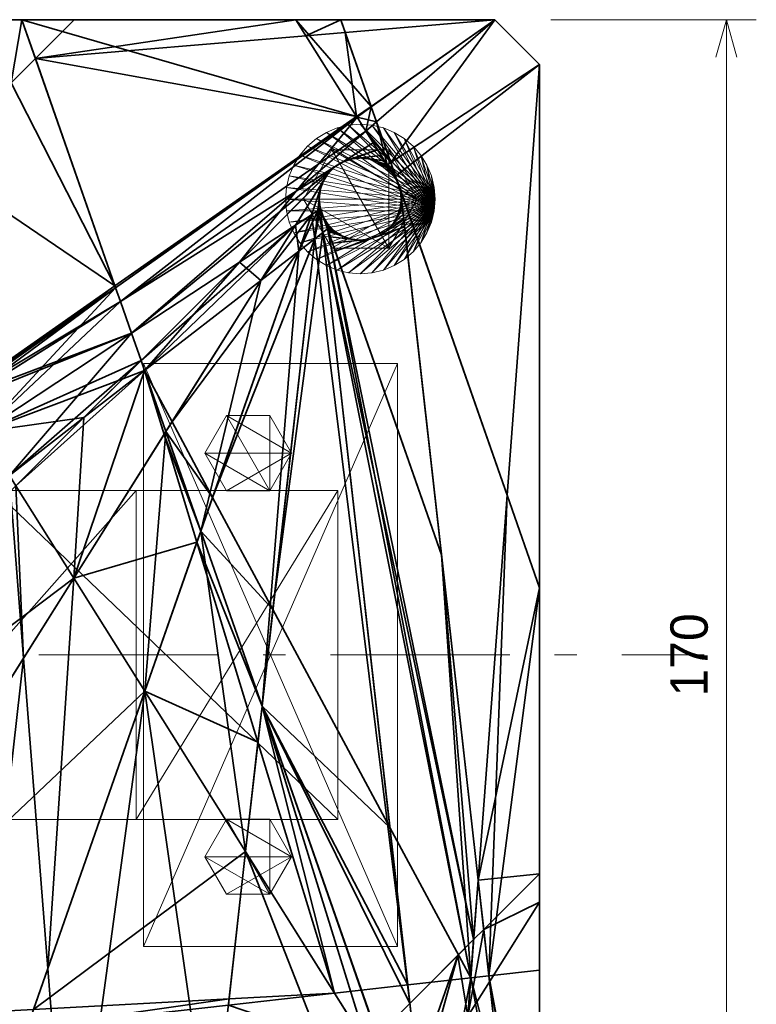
# Model space of a CAD drawing. Header units: millimetres. Extents: x -142 to 149, y -149 to 106.
# Tile 28 of 28: x 50 to 149, y -47 to 85. Entities that reach past the tile are written whole.
import ezdxf
from ezdxf.enums import TextEntityAlignment as Align

# ---------------------------------------------------------------- set-up
doc = ezdxf.new("R2010")
doc.units = ezdxf.units.MM
doc.linetypes.add('Center', pattern=[39, 24, -6, 3, -6])
for name, color, linetype, lineweight, true_color in [('M-BASE', 7, 'Continuous', 35, 0xbdc8d0), ('M-CENTER', 7, 'Center', 13, 0x9a8164), ('M-DETAIL', 7, 'Continuous', 13, 0x6c8298), ('M-DIMENSION', 7, 'Continuous', 15, 0x6fc2b4), ('M-HARDWARE', 7, 'Continuous', 18, 0xd1b579), ('M-STRUCTURE', 7, 'Continuous', 20, 0x509bab)]:
    doc.layers.add(name, color=color, linetype=linetype, lineweight=lineweight, true_color=true_color)
doc.dimstyles.get("Standard").update_dxf_attribs({"dimtxt": 5, "dimasz": 5, "dimexe": 0.18, "dimexo": 0.0625, "dimgap": 1, "dimtad": 0, "dimtih": 1, "dimtoh": 1, "dimzin": 0, "dimdsep": 46, "dimcen": 0.09, "dimadec": 0, "dimazin": 0, "dimtfac": 1, "dimtdec": 4, "dimtofl": 0, "dimtmove": 0, "dimatfit": 3, "dimfxl": 1, "dimtolj": 1, "dimtzin": 0, "dimarcsym": 0})

# ---------------------------------------------------------------- blocks, each defined once
blk = doc.blocks.new('*D2')
at = {"layer": 'M-DIMENSION'}
for p, q in [((121.5, 85), (149, 85)), ((145, 85), (143.6, 80)), ((145, -85), (145, 85)), ((145, 85), (146.4, 80)), ((145, -85), (143.6, -80)), ((145, -85), (146.4, -80)), ((121.5, -85), (149, -85))]:
    blk.add_line(p, q, dxfattribs=at)
blk.add_text('170', height=5, rotation=90, dxfattribs=at).set_placement((142.5, 0), align=Align.CENTER)

msp = doc.modelspace()

# ---------------------------------------------------------------- linework, layer by layer
at = {"layer": 'M-BASE'}
for points in [[(10.717, 85), (10.717, 85, 6.564), (50.703, 85, 8.669)], [(50.703, 85, 8.669), (50.703, 85), (10.717, 85)], [(50.703, 85, 12), (50.703, 85, 8.669), (10.717, 85, 6.564)], [(10.717, 85, 6.564), (10.717, 85, 12), (50.703, 85, 12)], [(10.717, 85), (50.703, 85), (49.291, 76.562)], [(10.717, 85, 12), (42.294, 34.745, 12), (63.169, 49.375, 12)], [(63.169, 49.375, 12), (50.703, 85, 12), (10.717, 85, 12)], [(50.703, 85), (52.524, 79.795), (49.291, 76.562)], [(57.729, 85, 1.332), (50.703, 85), (50.703, 85, 8.669)], [(50.703, 85, 8.669), (57.729, 85, 9.038), (57.729, 85, 1.332)], [(57.729, 85), (50.703, 85), (57.729, 85, 1.332)], [(57.729, 85, 9.038), (50.703, 85, 8.669), (50.703, 85, 12)], [(50.703, 85, 12), (57.729, 85, 12), (57.729, 85, 9.038)], [(50.703, 85), (57.729, 85), (52.524, 79.795)], [(50.703, 85, 12), (63.169, 49.375, 12), (95.515, 72.045, 12)], [(95.515, 72.045, 12), (87.375, 85, 12), (50.703, 85, 12)], [(87.375, 85), (88.72, 82.86), (52.524, 79.795)], [(52.524, 79.795), (57.729, 85), (87.375, 85)], [(57.729, 85, 1.332), (57.729, 85, 9.038), (87.375, 85, 10.599)], [(87.375, 85, 10.599), (87.375, 85, 6.952), (57.729, 85, 1.332)], [(87.375, 85, 0.63), (57.729, 85, 1.332), (87.375, 85, 6.952)], [(57.729, 85, 1.332), (87.375, 85, 0.63), (87.375, 85)], [(87.375, 85), (57.729, 85), (57.729, 85, 1.332)], [(57.729, 85, 9.038), (57.729, 85, 12), (87.375, 85, 12)], [(87.375, 85, 12), (87.375, 85, 10.599), (57.729, 85, 9.038)], [(87.375, 85, 6.952), (87.375, 85, 10.599), (93.392, 85, 10.915)], [(93.392, 85, 10.915), (93.392, 85, 8.093), (87.375, 85, 6.952)], [(93.392, 85, 8.093), (93.392, 85, 0.488), (87.375, 85, 0.63)], [(87.375, 85, 0.63), (87.375, 85, 6.952), (93.392, 85, 8.093)], [(87.375, 85), (87.375, 85, 0.63), (93.392, 85, 0.488)], [(93.392, 85, 0.488), (93.392, 85), (87.375, 85)], [(87.375, 85, 10.599), (87.375, 85, 12), (93.392, 85, 12)], [(93.392, 85, 12), (93.392, 85, 10.915), (87.375, 85, 10.599)], [(88.72, 82.86), (87.375, 85), (93.392, 85)], [(87.375, 85, 12), (95.515, 72.045, 12), (97.451, 73.401, 12)], [(97.451, 73.401, 12), (93.392, 85, 12), (87.375, 85, 12)], [(93.392, 85), (93.985, 83.305), (88.72, 82.86)], [(93.392, 85, 10.915), (114, 85, 12), (93.392, 85, 8.093)], [(114, 85), (93.392, 85, 0.488), (93.392, 85, 8.093)], [(93.392, 85, 8.093), (114, 85, 12), (114, 85)], [(93.392, 85, 0.488), (114, 85), (93.392, 85)], [(93.392, 85, 12), (114, 85, 12), (93.392, 85, 10.915)], [(93.985, 83.305), (93.392, 85), (114, 85)], [(97.451, 73.401, 12), (114, 85, 12), (93.392, 85, 12)], [(93.985, 83.305), (114, 85), (97.451, 73.401)], [(97.479, 73.321), (97.451, 73.401), (114, 85)], [(97.479, 73.321, 12), (114, 85, 12), (97.451, 73.401, 12)], [(98.172, 71.341), (97.479, 73.321), (114, 85)], [(98.172, 71.341, 12), (114, 85, 12), (97.479, 73.321, 12)], [(100.081, 65.886), (98.172, 71.341), (114, 85)], [(114, 85, 12), (98.172, 71.341, 12), (100.081, 65.886, 12)], [(114, 85), (120, 79), (100.081, 65.886)], [(100.081, 65.886, 12), (120, 79, 12), (114, 85, 12)], [(120, 79, 12), (120, 79), (114, 85)], [(114, 85), (114, 85, 12), (120, 79, 12)], [(95.515, 72.045), (88.72, 82.86), (93.985, 83.305)], [(93.985, 83.305), (97.451, 73.401), (95.515, 72.045)], [(52.524, 79.795), (88.72, 82.86), (95.515, 72.045)], [(49.291, 76.562), (52.524, 79.795), (63.169, 49.375)], [(95.515, 72.045), (63.169, 49.375), (52.524, 79.795)], [(100.719, 64.061), (100.081, 65.886), (120, 79)], [(100.719, 64.061, 12), (120, 79, 12), (100.081, 65.886, 12)], [(100.719, 64.061), (120, 79), (115.656, 21.375)], [(115.656, 21.375, 12), (120, 79, 12), (100.719, 64.061, 12)], [(115.656, 21.375), (120, 79), (120, 8.96)], [(120, 8.96, 12), (120, 79, 12), (115.656, 21.375, 12)], [(120, 31.163), (120, 79), (120, 31.163, 3.633)], [(120, 31.163, 10.895), (120, 31.163, 3.633), (120, 79)], [(120, 79), (120, 79, 12), (120, 31.163, 10.895)], [(120, 79, 12), (120, 31.163, 12), (120, 31.163, 10.895)], [(63.169, 49.375), (42.294, 34.745), (49.291, 76.562)], [(95.564, 71.967), (95.515, 72.045), (97.451, 73.401)], [(97.479, 73.321, 12), (97.451, 73.401, 12), (95.515, 72.045, 12)], [(95.515, 72.045, 12), (95.564, 71.967, 12), (97.479, 73.321, 12)], [(97.451, 73.401), (97.479, 73.321), (95.564, 71.967)], [(96.736, 70.101), (95.564, 71.967), (97.479, 73.321)], [(98.172, 71.341, 12), (97.479, 73.321, 12), (95.564, 71.967, 12)], [(97.479, 73.321), (98.172, 71.341), (96.736, 70.101)], [(63.256, 49.126), (63.169, 49.375), (95.515, 72.045)], [(95.564, 71.967, 12), (95.515, 72.045, 12), (63.169, 49.375, 12)], [(63.169, 49.375, 12), (63.256, 49.126, 12), (95.564, 71.967, 12)], [(95.515, 72.045), (95.564, 71.967), (63.256, 49.126)], [(63.9, 47.285), (63.256, 49.126), (95.564, 71.967)], [(95.564, 71.967, 12), (63.256, 49.126, 12), (63.9, 47.285, 12)], [(95.564, 71.967), (87.429, 62.069), (63.9, 47.285)], [(63.9, 47.285, 12), (96.736, 70.101, 12), (95.564, 71.967, 12)], [(95.564, 71.967), (96.736, 70.101), (87.429, 62.069)], [(95.564, 71.967, 12), (96.736, 70.101, 12), (98.172, 71.341, 12)], [(99.588, 65.562), (96.736, 70.101), (98.172, 71.341)], [(100.081, 65.886, 12), (98.172, 71.341, 12), (96.736, 70.101, 12)], [(98.172, 71.341), (100.081, 65.886), (99.588, 65.562)], [(63.9, 47.285, 12), (87.429, 62.069, 12), (96.736, 70.101, 12)], [(87.429, 62.069), (96.736, 70.101), (97.72, 68.535)], [(97.72, 68.535, 12), (96.736, 70.101, 12), (87.429, 62.069, 12)], [(96.736, 70.101, 12), (99.588, 65.562, 12), (100.081, 65.886, 12)], [(93.614, 65.955), (97.72, 68.535), (98.309, 67.598)], [(98.309, 67.598, 12), (97.72, 68.535, 12), (93.614, 65.955, 12)], [(94.776, 66.362), (98.309, 67.598), (98.801, 66.816)], [(98.801, 66.816, 12), (98.309, 67.598, 12), (94.776, 66.362, 12)], [(93.614, 65.955, 12), (93.483, 65.873, 12), (92.701, 65.382)], [(92.701, 65.382), (93.614, 65.955), (93.614, 65.955, 12)], [(93.614, 65.955), (93.759, 66.006), (94.631, 66.311, 12)], [(94.631, 66.311, 12), (93.614, 65.955, 12), (93.614, 65.955)], [(94.776, 66.362, 12), (94.631, 66.311, 12), (93.759, 66.006)], [(93.759, 66.006), (94.776, 66.362), (94.776, 66.362, 12)], [(94.776, 66.362), (94.929, 66.379), (95.847, 66.483, 12)], [(95.847, 66.483, 12), (94.776, 66.362, 12), (94.776, 66.362)], [(96, 66.5, 12), (95.847, 66.483, 12), (94.929, 66.379)], [(94.929, 66.379), (96, 66.5), (96, 66.5, 12)], [(96, 66.5), (98.801, 66.816), (99.227, 66.136)], [(99.227, 66.136, 12), (98.801, 66.816, 12), (96, 66.5, 12)], [(96, 66.5), (96.153, 66.483), (97.071, 66.379, 12)], [(97.071, 66.379, 12), (96, 66.5, 12), (96, 66.5)], [(97.224, 66.362, 12), (97.071, 66.379, 12), (96.153, 66.483)], [(96.153, 66.483), (97.224, 66.362), (97.224, 66.362, 12)], [(99.561, 65.544), (97.224, 66.362), (99.227, 66.136)], [(99.588, 65.562, 12), (99.227, 66.136, 12), (97.224, 66.362, 12)], [(97.224, 66.362, 12), (99.561, 65.544, 12), (99.588, 65.562, 12)], [(97.224, 66.362), (97.369, 66.311), (98.241, 66.006, 12)], [(98.241, 66.006, 12), (97.224, 66.362, 12), (97.224, 66.362)], [(98.386, 65.955, 12), (98.241, 66.006, 12), (97.369, 66.311)], [(97.369, 66.311), (98.386, 65.955), (98.386, 65.955, 12)], [(98.386, 65.955), (99.561, 65.544), (99.307, 65.377)], [(98.386, 65.955, 12), (99.307, 65.377, 12), (99.561, 65.544, 12)], [(98.386, 65.955), (98.517, 65.873), (99.299, 65.382, 12)], [(99.299, 65.382, 12), (98.386, 65.955, 12), (98.386, 65.955)], [(99.227, 66.136), (99.588, 65.562), (99.561, 65.544)], [(100.593, 63.963), (99.588, 65.562), (100.081, 65.886)], [(100.719, 64.061, 12), (100.081, 65.886, 12), (99.588, 65.562, 12)], [(100.081, 65.886), (100.719, 64.061), (100.593, 63.963)], [(65.384, 43.044), (87.429, 62.069), (92.571, 65.3)], [(92.571, 65.3), (79.817, 52.546), (65.384, 43.044)], [(79.817, 52.546, 12), (92.571, 65.3, 12), (87.429, 62.069, 12)], [(91.7, 64.429), (91.809, 64.538), (92.462, 65.191, 12)], [(92.462, 65.191, 12), (91.7, 64.429, 12), (91.7, 64.429)], [(92.571, 65.3, 12), (92.462, 65.191, 12), (91.809, 64.538)], [(91.809, 64.538), (92.571, 65.3), (92.571, 65.3, 12)], [(92.571, 65.3), (92.701, 65.382), (93.483, 65.873, 12)], [(93.483, 65.873, 12), (92.571, 65.3, 12), (92.571, 65.3)], [(99.429, 65.3, 12), (99.299, 65.382, 12), (98.517, 65.873)], [(98.517, 65.873), (99.429, 65.3), (99.429, 65.3, 12)], [(99.964, 64.964), (99.307, 65.377), (99.561, 65.544)], [(99.61, 65.527, 12), (99.561, 65.544, 12), (99.307, 65.377, 12)], [(99.307, 65.377, 12), (99.964, 64.964, 12), (99.61, 65.527, 12)], [(99.429, 65.3), (99.964, 64.964), (100.3, 64.429)], [(100.3, 64.429, 12), (99.964, 64.964, 12), (99.429, 65.3, 12)], [(99.429, 65.3), (99.538, 65.191), (100.191, 64.538, 12)], [(100.191, 64.538, 12), (99.429, 65.3, 12), (99.429, 65.3)], [(100.3, 64.429, 12), (100.191, 64.538, 12), (99.538, 65.191)], [(99.538, 65.191), (100.3, 64.429), (100.3, 64.429, 12)], [(99.61, 65.527), (99.561, 65.544), (99.588, 65.562)], [(99.61, 65.527, 12), (99.588, 65.562, 12), (99.561, 65.544, 12)], [(99.561, 65.544), (99.61, 65.527), (99.964, 64.964)], [(99.588, 65.562, 12), (100.593, 63.963, 12), (100.719, 64.061, 12)], [(91.7, 64.429), (87.349, 57.505), (79.817, 52.546)], [(91.7, 64.429, 12), (79.817, 52.546, 12), (87.349, 57.505, 12)], [(91.045, 63.386), (89.477, 58.906), (87.349, 57.505)], [(91.045, 63.386, 12), (87.349, 57.505, 12), (89.477, 58.906, 12)], [(90.638, 62.224), (90.689, 62.369), (90.994, 63.241, 12)], [(90.994, 63.241, 12), (90.638, 62.224, 12), (90.638, 62.224)], [(91.045, 63.386, 12), (90.994, 63.241, 12), (90.689, 62.369)], [(90.689, 62.369), (91.045, 63.386), (91.045, 63.386, 12)], [(91.045, 63.386), (91.127, 63.517), (91.618, 64.299, 12)], [(91.618, 64.299, 12), (91.045, 63.386, 12), (91.045, 63.386)], [(91.7, 64.429, 12), (91.618, 64.299, 12), (91.127, 63.517)], [(91.127, 63.517), (91.7, 64.429), (91.7, 64.429, 12)], [(100.3, 64.429), (100.382, 64.299), (100.873, 63.517, 12)], [(100.873, 63.517, 12), (100.3, 64.429, 12), (100.3, 64.429)], [(100.955, 63.386, 12), (100.873, 63.517, 12), (100.382, 64.299)], [(100.382, 64.299), (100.955, 63.386), (100.955, 63.386, 12)], [(100.593, 63.963), (100.719, 64.061), (100.955, 63.386)], [(100.955, 63.386, 12), (100.719, 64.061, 12), (100.593, 63.963, 12)], [(100.955, 63.386), (101.006, 63.241), (101.311, 62.369, 12)], [(101.311, 62.369, 12), (100.955, 63.386, 12), (100.955, 63.386)], [(101.362, 62.224, 12), (101.311, 62.369, 12), (101.006, 63.241)], [(101.006, 63.241), (101.362, 62.224), (101.362, 62.224, 12)], [(87.429, 62.069), (65.384, 43.044), (63.9, 47.285)], [(87.429, 62.069, 12), (63.9, 47.285, 12), (65.384, 43.044, 12)], [(87.429, 62.069, 12), (65.384, 43.044, 12), (79.817, 52.546, 12)], [(90.638, 62.224), (90.327, 59.465), (89.477, 58.906)], [(90.638, 62.224, 12), (89.477, 58.906, 12), (90.327, 59.465, 12)], [(90.5, 61), (90.517, 61.153), (90.621, 62.071, 12)], [(90.621, 62.071, 12), (90.5, 61, 12), (90.5, 61)], [(90.638, 62.224, 12), (90.621, 62.071, 12), (90.517, 61.153)], [(90.517, 61.153), (90.638, 62.224), (90.638, 62.224, 12)], [(101.362, 62.224), (115.656, 21.375), (111.771, -30.157)], [(111.771, -30.157, 12), (115.656, 21.375, 12), (101.362, 62.224, 12)], [(101.362, 62.224), (101.379, 62.071), (101.483, 61.153, 12)], [(101.483, 61.153, 12), (101.362, 62.224, 12), (101.362, 62.224)], [(101.5, 61, 12), (101.483, 61.153, 12), (101.379, 62.071)], [(101.379, 62.071), (101.5, 61), (101.5, 61, 12)], [(90.5, 61), (90.649, 59.677), (90.327, 59.465)], [(90.5, 61, 12), (90.327, 59.465, 12), (90.649, 59.677, 12)], [(90.5, 61, 12), (90.517, 60.847, 12), (90.621, 59.929)], [(90.621, 59.929), (90.5, 61), (90.5, 61, 12)], [(90.638, 59.776), (90.621, 59.929), (90.517, 60.847, 12)], [(90.517, 60.847, 12), (90.638, 59.776, 12), (90.638, 59.776)], [(101.362, 59.776), (101.5, 61), (101.571, 60.372)], [(101.362, 59.776, 12), (101.571, 60.372, 12), (101.5, 61, 12)], [(101.362, 59.776, 12), (101.379, 59.929, 12), (101.483, 60.847)], [(101.483, 60.847), (101.362, 59.776), (101.362, 59.776, 12)], [(101.5, 61), (101.483, 60.847), (101.379, 59.929, 12)], [(101.379, 59.929, 12), (101.5, 61, 12), (101.5, 61)], [(90.327, 59.465), (89.9, 55.677), (87.769, 54.026)], [(87.769, 54.026), (89.477, 58.906), (90.327, 59.465)], [(89.9, 55.677, 12), (90.327, 59.465, 12), (89.477, 58.906, 12)], [(90.649, 59.677), (91.003, 56.532), (89.9, 55.677)], [(89.9, 55.677), (90.327, 59.465), (90.649, 59.677)], [(90.327, 59.465, 12), (89.9, 55.677, 12), (91.003, 56.532, 12)], [(91.003, 56.532, 12), (90.649, 59.677, 12), (90.327, 59.465, 12)], [(90.638, 59.776), (90.668, 59.69), (90.649, 59.677)], [(90.638, 59.776, 12), (90.649, 59.677, 12), (90.668, 59.69, 12)], [(90.638, 59.776, 12), (90.689, 59.631, 12), (90.994, 58.759)], [(90.994, 58.759), (90.638, 59.776), (90.638, 59.776, 12)], [(91.003, 56.532), (90.649, 59.677), (90.668, 59.69)], [(91.609, 57.001, 12), (90.668, 59.69, 12), (90.649, 59.677, 12)], [(90.649, 59.677, 12), (91.003, 56.532, 12), (91.609, 57.001, 12)], [(90.668, 59.69), (91.609, 57.001), (91.003, 56.532)], [(91.045, 58.614), (90.994, 58.759), (90.689, 59.631, 12)], [(90.689, 59.631, 12), (91.045, 58.614, 12), (91.045, 58.614)], [(100.3, 57.571), (101.645, 59.712), (101.726, 58.996)], [(100.3, 57.571, 12), (101.726, 58.996, 12), (101.645, 59.712, 12)], [(100.955, 58.614), (101.571, 60.372), (101.645, 59.712)], [(100.955, 58.614, 12), (101.645, 59.712, 12), (101.571, 60.372, 12)], [(100.955, 58.614, 12), (101.006, 58.759, 12), (101.311, 59.631)], [(101.311, 59.631), (100.955, 58.614), (100.955, 58.614, 12)], [(101.362, 59.776), (101.311, 59.631), (101.006, 58.759, 12)], [(101.006, 58.759, 12), (101.362, 59.776, 12), (101.362, 59.776)], [(89.477, 58.906), (87.769, 54.026), (82.691, 50.091)], [(82.691, 50.091), (87.349, 57.505), (89.477, 58.906)], [(87.769, 54.026, 12), (89.477, 58.906, 12), (87.349, 57.505, 12)], [(89.477, 58.906, 12), (87.769, 54.026, 12), (89.9, 55.677, 12)], [(91.7, 57.571), (91.253, 58.017), (91.045, 58.614)], [(91.045, 58.614, 12), (91.253, 58.017, 12), (91.7, 57.571, 12)], [(91.045, 58.614, 12), (91.127, 58.483, 12), (91.618, 57.701)], [(91.618, 57.701), (91.045, 58.614), (91.045, 58.614, 12)], [(91.7, 57.571), (91.618, 57.701), (91.127, 58.483, 12)], [(91.127, 58.483, 12), (91.7, 57.571, 12), (91.7, 57.571)], [(91.253, 58.017), (91.981, 57.29), (91.825, 57.169)], [(91.825, 57.169), (91.473, 57.39), (91.253, 58.017)], [(91.981, 57.29, 12), (91.253, 58.017, 12), (91.473, 57.39, 12)], [(98.386, 56.045), (101.816, 58.199), (101.919, 57.281)], [(98.386, 56.045, 12), (101.919, 57.281, 12), (101.816, 58.199, 12)], [(99.429, 56.7), (101.726, 58.996), (101.816, 58.199)], [(99.429, 56.7, 12), (101.816, 58.199, 12), (101.726, 58.996, 12)], [(100.3, 57.571, 12), (100.382, 57.701, 12), (100.873, 58.483)], [(100.873, 58.483), (100.3, 57.571), (100.3, 57.571, 12)], [(100.955, 58.614), (100.873, 58.483), (100.382, 57.701, 12)], [(100.382, 57.701, 12), (100.955, 58.614, 12), (100.955, 58.614)], [(87.349, 57.505), (67.135, 38.038), (66.662, 39.391)], [(66.662, 39.391), (79.817, 52.546), (87.349, 57.505)], [(87.349, 57.505), (82.691, 50.091), (67.135, 38.038)], [(82.691, 50.091, 12), (87.349, 57.505, 12), (79.817, 52.546, 12)], [(87.349, 57.505, 12), (82.691, 50.091, 12), (87.769, 54.026, 12)], [(110.788, -43.201), (91.003, 56.532), (91.609, 57.001)], [(111.172, -38.098, 12), (91.609, 57.001, 12), (91.003, 56.532, 12)], [(91.825, 57.169), (91.609, 57.001), (91.473, 57.39)], [(91.473, 57.39, 12), (91.609, 57.001, 12), (91.825, 57.169, 12)], [(91.473, 57.39, 12), (91.825, 57.169, 12), (91.981, 57.29, 12)], [(91.711, 56.711), (91.609, 57.001), (91.825, 57.169)], [(93.614, 56.045, 12), (91.825, 57.169, 12), (91.609, 57.001, 12)], [(110.788, -43.201), (91.609, 57.001), (106.862, 13.41)], [(111.172, -38.098, 12), (106.862, 13.41, 12), (91.609, 57.001, 12)], [(91.609, 57.001, 12), (91.711, 56.711, 12), (93.614, 56.045, 12)], [(91.7, 57.571, 12), (91.809, 57.462, 12), (92.462, 56.809)], [(92.462, 56.809), (91.7, 57.571), (91.7, 57.571, 12)], [(91.825, 57.169), (93.614, 56.045), (91.711, 56.711)], [(94.776, 55.638), (91.976, 55.953), (91.711, 56.711)], [(91.711, 56.711, 12), (91.976, 55.953, 12), (94.776, 55.638, 12)], [(92.571, 56.7), (92.462, 56.809), (91.809, 57.462, 12)], [(91.809, 57.462, 12), (92.571, 56.7, 12), (92.571, 56.7)], [(92.571, 56.7), (91.825, 57.169), (91.981, 57.29)], [(92.571, 56.7, 12), (91.981, 57.29, 12), (91.825, 57.169, 12)], [(92.571, 56.7, 12), (92.701, 56.618, 12), (93.483, 56.127)], [(93.483, 56.127), (92.571, 56.7), (92.571, 56.7, 12)], [(92.646, 54.036), (101.919, 57.281), (106.862, 13.41)], [(92.646, 54.036, 12), (106.862, 13.41, 12), (101.919, 57.281, 12)], [(99.429, 56.7), (99.299, 56.618), (98.517, 56.127, 12)], [(98.517, 56.127, 12), (99.429, 56.7, 12), (99.429, 56.7)], [(99.429, 56.7, 12), (99.538, 56.809, 12), (100.191, 57.462)], [(100.191, 57.462), (99.429, 56.7), (99.429, 56.7, 12)], [(100.3, 57.571), (100.191, 57.462), (99.538, 56.809, 12)], [(99.538, 56.809, 12), (100.3, 57.571, 12), (100.3, 57.571)], [(89.9, 55.677), (84.311, 6.073), (76.244, 21.087)], [(76.244, 21.087), (87.769, 54.026), (89.9, 55.677)], [(82.852, -6.877, 12), (89.9, 55.677, 12), (87.769, 54.026, 12)], [(102.628, -46.642, 12), (89.9, 55.677, 12), (82.852, -6.877, 12)], [(91.003, 56.532), (99.973, -23.074), (84.311, 6.073)], [(84.311, 6.073), (89.9, 55.677), (91.003, 56.532)], [(102.628, -46.642, 12), (91.003, 56.532, 12), (89.9, 55.677, 12)], [(110.788, -43.201), (99.973, -23.074), (91.003, 56.532)], [(91.003, 56.532, 12), (102.628, -46.642, 12), (111.172, -38.098, 12)], [(96, 55.5), (92.281, 55.081), (91.976, 55.953)], [(91.976, 55.953, 12), (92.281, 55.081, 12), (96, 55.5, 12)], [(97.224, 55.638), (92.646, 54.036), (92.281, 55.081)], [(92.281, 55.081, 12), (92.646, 54.036, 12), (97.224, 55.638, 12)], [(93.614, 56.045), (93.483, 56.127), (92.701, 56.618, 12)], [(92.701, 56.618, 12), (93.614, 56.045, 12), (93.614, 56.045)], [(93.614, 56.045, 12), (93.759, 55.994, 12), (94.631, 55.689)], [(94.631, 55.689), (93.614, 56.045), (93.614, 56.045, 12)], [(94.776, 55.638), (94.631, 55.689), (93.759, 55.994, 12)], [(93.759, 55.994, 12), (94.776, 55.638, 12), (94.776, 55.638)], [(94.776, 55.638, 12), (94.929, 55.621, 12), (95.847, 55.517)], [(95.847, 55.517), (94.776, 55.638), (94.776, 55.638, 12)], [(96, 55.5), (95.847, 55.517), (94.929, 55.621, 12)], [(94.929, 55.621, 12), (96, 55.5, 12), (96, 55.5)], [(96, 55.5, 12), (96.153, 55.517, 12), (97.071, 55.621)], [(97.071, 55.621), (96, 55.5), (96, 55.5, 12)], [(97.224, 55.638), (97.071, 55.621), (96.153, 55.517, 12)], [(96.153, 55.517, 12), (97.224, 55.638, 12), (97.224, 55.638)], [(97.224, 55.638, 12), (97.369, 55.689, 12), (98.241, 55.994)], [(98.241, 55.994), (97.224, 55.638), (97.224, 55.638, 12)], [(98.386, 56.045), (98.241, 55.994), (97.369, 55.689, 12)], [(97.369, 55.689, 12), (98.386, 56.045, 12), (98.386, 56.045)], [(98.386, 56.045, 12), (98.517, 56.127, 12), (99.299, 56.618)], [(99.299, 56.618), (98.386, 56.045), (98.386, 56.045, 12)], [(87.769, 54.026), (76.244, 21.087), (70.815, 31.191)], [(70.815, 31.191), (82.691, 50.091), (87.769, 54.026)], [(74.655, 16.548, 12), (87.769, 54.026, 12), (82.691, 50.091, 12)], [(87.769, 54.026, 12), (74.655, 16.548, 12), (82.852, -6.877, 12)], [(66.662, 39.391), (65.384, 43.044), (79.817, 52.546)], [(66.662, 39.391, 12), (79.817, 52.546, 12), (65.384, 43.044, 12)], [(79.817, 52.546, 12), (66.662, 39.391, 12), (67.135, 38.038, 12)], [(79.817, 52.546, 12), (67.135, 38.038, 12), (82.691, 50.091, 12)], [(70.815, 31.191), (67.135, 38.038), (82.691, 50.091)], [(82.691, 50.091, 12), (67.135, 38.038, 12), (69.99, 29.879, 12)], [(82.691, 50.091, 12), (69.99, 29.879, 12), (74.655, 16.548, 12)], [(42.484, 34.442), (42.294, 34.745), (63.169, 49.375)], [(63.256, 49.126, 12), (63.169, 49.375, 12), (42.294, 34.745, 12)], [(42.294, 34.745, 12), (42.484, 34.442, 12), (63.256, 49.126, 12)], [(63.169, 49.375), (63.256, 49.126), (42.484, 34.442)], [(42.761, 34.002), (42.484, 34.442), (63.256, 49.126)], [(63.9, 47.285, 12), (63.256, 49.126, 12), (42.484, 34.442, 12)], [(63.256, 49.126), (58.244, 43.731), (42.761, 34.002)], [(58.244, 43.731), (63.256, 49.126), (63.9, 47.285)], [(42.484, 34.442, 12), (44.912, 35.354, 12), (63.9, 47.285, 12)], [(44.912, 35.354, 12), (65.384, 43.044, 12), (63.9, 47.285, 12)], [(45.362, 29.863), (58.244, 43.731), (63.9, 47.285)], [(63.9, 47.285), (65.384, 43.044), (45.362, 29.863)], [(58.244, 43.731), (45.362, 29.863), (42.761, 34.002)], [(65.384, 43.044, 12), (44.912, 35.354, 12), (42.761, 34.002, 12)], [(42.761, 34.002, 12), (45.362, 29.863, 12), (65.384, 43.044, 12)], [(49.037, 24.014), (45.362, 29.863), (65.384, 43.044)], [(66.662, 39.391, 12), (65.384, 43.044, 12), (45.362, 29.863, 12)], [(49.037, 24.014), (65.384, 43.044), (66.662, 39.391)], [(45.362, 29.863, 12), (64.211, 36.94, 12), (66.662, 39.391, 12)], [(66.662, 39.391), (59.022, 31.752), (49.037, 24.014)], [(66.662, 39.391), (67.135, 38.038), (59.022, 31.752)], [(64.211, 36.94, 12), (67.135, 38.038, 12), (66.662, 39.391, 12)], [(59.022, 31.752, 12), (64.211, 36.94, 12), (45.362, 29.863, 12)], [(67.135, 38.038), (57.671, 10.273), (49.904, 22.634)], [(49.904, 22.634), (59.022, 31.752), (67.135, 38.038)], [(67.135, 38.038), (69.745, 29.489), (57.671, 10.273)], [(57.671, 10.273, 12), (69.99, 29.879, 12), (67.135, 38.038, 12)], [(57.671, 10.273, 12), (67.135, 38.038, 12), (59.022, 31.752, 12)], [(64.211, 36.94, 12), (59.022, 31.752, 12), (67.135, 38.038, 12)], [(70.815, 31.191), (69.99, 29.879), (67.135, 38.038)], [(69.745, 29.489), (67.135, 38.038), (69.99, 29.879)], [(45.362, 29.863, 12), (49.037, 24.014, 12), (59.022, 31.752, 12)], [(49.904, 22.634), (49.037, 24.014), (59.022, 31.752)], [(59.022, 31.752, 12), (49.037, 24.014, 12), (49.904, 22.634, 12)], [(59.022, 31.752, 12), (49.904, 22.634, 12), (57.671, 10.273, 12)], [(69.99, 29.879), (70.815, 31.191), (76.244, 21.087)], [(120, 8.96, 5.32), (120, 8.96), (120, 31.163)], [(120, 31.163), (120, 31.163, 3.633), (120, 8.96, 5.32)], [(120, 8.96, 10.383), (120, 8.96, 5.32), (120, 31.163, 3.633)], [(120, 31.163, 3.633), (120, 31.163, 10.895), (120, 8.96, 10.383)], [(120, 31.163, 10.895), (120, 31.163, 12), (120, 8.96, 12)], [(120, 8.96, 12), (120, 8.96, 10.383), (120, 31.163, 10.895)], [(69.99, 29.879, 12), (57.671, 10.273, 12), (67.17, -4.844, 12)], [(57.671, 10.273), (69.745, 29.489), (74.143, 15.083)], [(67.17, -4.844, 12), (74.655, 16.548, 12), (69.99, 29.879, 12)], [(69.745, 29.489), (69.99, 29.879), (74.655, 16.548)], [(74.655, 16.548), (74.143, 15.083), (69.745, 29.489)], [(76.244, 21.087), (74.655, 16.548), (69.99, 29.879)], [(-24.3, -51.571), (49.904, 22.634), (57.671, 10.273)], [(49.904, 22.634, 12), (49.2, 21.929, 12), (50.946, -0.431, 12)], [(50.946, -0.431, 12), (57.671, 10.273, 12), (49.904, 22.634, 12)], [(8.91, -67.329, 12), (50.946, -0.431, 12), (49.2, 21.929, 12)], [(74.655, 16.548), (76.244, 21.087), (84.311, 6.073)], [(113.21, -42.928), (111.771, -30.157), (115.656, 21.375)], [(120, 8.96, 12), (115.656, 21.375, 12), (111.771, -30.157, 12)], [(113.21, -42.928), (115.656, 21.375), (120, 8.96)], [(74.655, 16.548, 12), (67.17, -4.844, 12), (80.662, -26.317, 12)], [(74.143, 15.083), (74.655, 16.548), (82.852, -6.877)], [(84.311, 6.073), (82.852, -6.877), (74.655, 16.548)], [(80.662, -26.317, 12), (82.852, -6.877, 12), (74.655, 16.548, 12)], [(74.143, 15.083), (67.17, -4.844), (57.671, 10.273)], [(67.17, -4.844), (74.143, 15.083), (82.311, -11.677)], [(82.852, -6.877), (82.311, -11.677), (74.143, 15.083)], [(106.862, 13.41), (111.771, -30.157), (110.788, -43.201)], [(111.172, -38.098, 12), (111.771, -30.157, 12), (106.862, 13.41, 12)], [(57.671, 10.273), (20.328, -49.159), (-24.3, -51.571)], [(20.328, -49.159), (57.671, 10.273), (67.17, -4.844)], [(57.671, 10.273, 12), (50.946, -0.431, 12), (54.187, -41.946, 12)], [(54.187, -41.946, 12), (67.17, -4.844, 12), (57.671, 10.273, 12)], [(111.771, -30.157, 12), (120, -29.271, 12), (120, 8.96, 12)], [(120, 8.96), (120, -42.163), (113.21, -42.928)], [(120, -29.271, 8.223), (120, -29.271), (120, 8.96)], [(120, 8.96), (120, 8.96, 5.32), (120, -29.271, 8.223)], [(120, -29.271, 9.5), (120, -29.271, 8.223), (120, 8.96, 5.32)], [(120, 8.96, 5.32), (120, 8.96, 10.383), (120, -29.271, 9.5)], [(120, 8.96, 10.383), (120, 8.96, 12), (120, -29.271, 12)], [(120, -29.271, 12), (120, -29.271, 9.5), (120, 8.96, 10.383)], [(82.852, -6.877), (84.311, 6.073), (99.973, -23.074)], [(50.946, -0.431, 12), (8.91, -67.329, 12), (42.461, -75.458, 12)], [(42.461, -75.458, 12), (54.187, -41.946, 12), (50.946, -0.431, 12)], [(67.17, -4.844), (52.268, -47.432), (20.328, -49.159)], [(52.268, -47.432), (67.17, -4.844), (80.662, -26.317)], [(67.17, -4.844, 12), (54.187, -41.946, 12), (57.08, -79, 12)], [(67.17, -4.844, 12), (57.08, -79, 12), (76.07, -67.068, 12)], [(82.311, -11.677), (80.662, -26.317), (67.17, -4.844)], [(76.07, -67.068, 12), (80.662, -26.317, 12), (67.17, -4.844, 12)], [(82.852, -6.877, 12), (80.662, -26.317, 12), (96.981, -52.289, 12)], [(92.561, -45.254), (82.311, -11.677), (82.852, -6.877)], [(82.852, -6.877), (99.973, -23.074), (102.348, -44.152)], [(102.348, -44.152), (96.14, -44.851), (82.852, -6.877)], [(82.852, -6.877), (96.14, -44.851), (92.561, -45.254)], [(82.852, -6.877, 12), (98.286, -50.985, 12), (102.628, -46.642, 12)], [(96.981, -52.289, 12), (98.286, -50.985, 12), (82.852, -6.877, 12)], [(82.311, -11.677), (92.561, -45.254), (80.662, -26.317)], [(99.973, -23.074), (110.788, -43.201), (102.348, -44.152)], [(80.662, -26.317), (78.442, -46.017), (52.268, -47.432)], [(80.662, -26.317, 12), (76.07, -67.068, 12), (92.571, -56.7, 12)], [(78.442, -46.017), (80.662, -26.317), (92.561, -45.254)], [(92.571, -56.7, 12), (96.981, -52.289, 12), (80.662, -26.317, 12)], [(111.771, -30.157), (113.21, -42.928), (110.788, -43.201)], [(112.514, -36.756, 12), (111.771, -30.157, 12), (111.172, -38.098, 12)], [(111.771, -30.157, 12), (112.514, -36.756, 12), (120, -29.271, 12)], [(120, -33.077, 12), (120, -29.271, 12), (112.514, -36.756, 12)], [(120, -33.077, 8.512), (120, -33.077), (120, -29.271)], [(120, -29.271), (120, -29.271, 8.223), (120, -33.077, 8.512)], [(120, -33.077, 9.412), (120, -33.077, 8.512), (120, -29.271, 8.223)], [(120, -29.271, 8.223), (120, -29.271, 9.5), (120, -33.077, 9.412)], [(120, -29.271, 9.5), (120, -29.271, 12), (120, -33.077, 12)], [(120, -33.077, 12), (120, -33.077, 9.412), (120, -29.271, 9.5)], [(112.514, -36.756, 12), (113.301, -43.738, 12), (120, -33.077, 12)], [(120, -79, 12), (120, -33.077, 12), (113.301, -43.738, 12)], [(120, -42.163, 9.202), (120, -42.163), (120, -33.077)], [(120, -33.077), (120, -33.077, 8.512), (120, -42.163, 9.202)], [(120, -42.163, 9.202), (120, -33.077, 8.512), (120, -33.077, 9.412)], [(120, -33.077, 9.412), (120, -33.077, 12), (120, -42.163, 12)], [(120, -42.163, 12), (120, -42.163, 9.202), (120, -33.077, 9.412)], [(110.399, -48.357, 12), (113.301, -43.738, 12), (112.514, -36.756, 12)], [(112.514, -36.756, 12), (111.172, -38.098, 12), (110.399, -48.357, 12)], [(110.399, -48.357, 12), (111.172, -38.098, 12), (109.067, -40.203, 12)], [(102.628, -46.642, 12), (103.648, -55.691, 12), (109.067, -40.203, 12)], [(109.067, -40.203, 12), (103.648, -55.691, 12), (103.974, -58.583, 12)], [(109.067, -40.203, 12), (103.974, -58.583, 12), (110.399, -48.357, 12)], [(42.461, -75.458, 12), (57.08, -79, 12), (54.187, -41.946, 12)], [(105.412, -71.351), (102.348, -44.152), (110.788, -43.201)], [(110.788, -43.201), (108.089, -79), (105.412, -71.351)], [(117.274, -79), (108.089, -79), (110.788, -43.201)], [(115.151, -60.157), (110.788, -43.201), (113.21, -42.928)], [(110.788, -43.201), (115.151, -60.157), (117.274, -79)], [(113.21, -42.928), (120, -42.163), (120, -79)], [(120, -79), (115.151, -60.157), (113.21, -42.928)], [(120, -44.729, 9.397), (120, -44.729), (120, -42.163)], [(120, -42.163), (120, -42.163, 9.202), (120, -44.729, 9.397)], [(120, -42.163, 9.202), (120, -42.163, 12), (120, -44.729, 12)], [(120, -44.729, 12), (120, -44.729, 9.397), (120, -42.163, 9.202)], [(105.412, -71.351), (96.14, -44.851), (102.348, -44.152)], [(117.274, -79, 12), (113.301, -43.738, 12), (110.399, -48.357, 12)], [(113.301, -43.738, 12), (117.274, -79, 12), (120, -79, 12)], [(120, -75.188, 11.711), (120, -75.188), (120, -44.729)], [(120, -44.729), (120, -44.729, 9.397), (120, -75.188, 11.711)], [(120, -44.729, 9.397), (120, -44.729, 12), (120, -75.188, 12)], [(120, -75.188, 12), (120, -75.188, 11.711), (120, -44.729, 9.397)], [(51.407, -49.891), (52.268, -47.432), (78.442, -46.017)], [(78.442, -46.017), (78.348, -46.856), (51.407, -49.891)], [(78.442, -46.017), (92.561, -45.254), (78.348, -46.856)], [(78.348, -46.856), (92.561, -45.254), (97.72, -53.465)], [(96.14, -44.851), (100.955, -58.614), (92.561, -45.254)], [(103.648, -55.691, 12), (102.628, -46.642, 12), (98.286, -50.985, 12)]]:
    msp.add_3dface(points, dxfattribs=at)
at = {"layer": 'M-CENTER'}
msp.add_line((-142, 0, -0.1), (142, 0, -0.1), dxfattribs=at)
at = {"layer": 'M-DETAIL'}
msp.add_line((92.5, 61, 20.6), (99.5, 61, 20.6), dxfattribs=at)
for points in [[(106, 61, 12), (90.122, 69.09, 12), (91.46, 69.91, 12)], [(105.877, 59.436, 14), (91.46, 69.91, 14), (90.122, 69.09, 14)], [(91.46, 69.91, 14), (91.46, 69.91, 12), (90.122, 69.09, 12)], [(90.122, 69.09, 12), (90.122, 69.09, 14), (91.46, 69.91, 14)], [(106, 61, 12), (91.46, 69.91, 12), (92.91, 70.511, 12)], [(105.877, 59.436, 14), (92.91, 70.511, 14), (91.46, 69.91, 14)], [(92.91, 70.511, 14), (92.91, 70.511, 12), (91.46, 69.91, 12)], [(91.46, 69.91, 12), (91.46, 69.91, 14), (92.91, 70.511, 14)], [(106, 61, 12), (92.91, 70.511, 12), (94.436, 70.877, 12)], [(105.877, 59.436, 14), (94.436, 70.877, 14), (92.91, 70.511, 14)], [(94.436, 70.877, 14), (94.436, 70.877, 12), (92.91, 70.511, 12)], [(92.91, 70.511, 12), (92.91, 70.511, 14), (94.436, 70.877, 14)], [(106, 61, 12), (94.436, 70.877, 12), (96, 71, 12)], [(105.877, 59.436, 14), (96, 71, 14), (94.436, 70.877, 14)], [(96, 71, 14), (96, 71, 12), (94.436, 70.877, 12)], [(94.436, 70.877, 12), (94.436, 70.877, 14), (96, 71, 14)], [(106, 61, 12), (96, 71, 12), (97.564, 70.877, 12)], [(105.877, 59.436, 14), (97.564, 70.877, 14), (96, 71, 14)], [(97.564, 70.877, 14), (97.564, 70.877, 12), (96, 71, 12)], [(96, 71, 12), (96, 71, 14), (97.564, 70.877, 14)], [(106, 61, 12), (97.564, 70.877, 12), (99.09, 70.511, 12)], [(105.877, 59.436, 14), (99.09, 70.511, 14), (97.564, 70.877, 14)], [(99.09, 70.511, 14), (99.09, 70.511, 12), (97.564, 70.877, 12)], [(97.564, 70.877, 12), (97.564, 70.877, 14), (99.09, 70.511, 14)], [(106, 61, 12), (99.09, 70.511, 12), (100.54, 69.91, 12)], [(105.877, 59.436, 14), (100.54, 69.91, 14), (99.09, 70.511, 14)], [(100.54, 69.91, 14), (100.54, 69.91, 12), (99.09, 70.511, 12)], [(99.09, 70.511, 12), (99.09, 70.511, 14), (100.54, 69.91, 14)], [(106, 61, 12), (100.54, 69.91, 12), (101.878, 69.09, 12)], [(105.877, 59.436, 14), (101.878, 69.09, 14), (100.54, 69.91, 14)], [(101.878, 69.09, 14), (101.878, 69.09, 12), (100.54, 69.91, 12)], [(100.54, 69.91, 12), (100.54, 69.91, 14), (101.878, 69.09, 14)], [(106, 61, 12), (88.929, 68.071, 12), (90.122, 69.09, 12)], [(105.877, 59.436, 14), (90.122, 69.09, 14), (88.929, 68.071, 14)], [(90.122, 69.09, 14), (90.122, 69.09, 12), (88.929, 68.071, 12)], [(88.929, 68.071, 12), (88.929, 68.071, 14), (90.122, 69.09, 14)], [(106, 61, 12), (101.878, 69.09, 12), (103.071, 68.071, 12)], [(105.877, 59.436, 14), (103.071, 68.071, 14), (101.878, 69.09, 14)], [(103.071, 68.071, 14), (103.071, 68.071, 12), (101.878, 69.09, 12)], [(101.878, 69.09, 12), (101.878, 69.09, 14), (103.071, 68.071, 14)], [(106, 61, 12), (87.91, 66.878, 12), (88.929, 68.071, 12)], [(105.877, 59.436, 14), (88.929, 68.071, 14), (87.91, 66.878, 14)], [(88.929, 68.071, 14), (88.929, 68.071, 12), (87.91, 66.878, 12)], [(87.91, 66.878, 12), (87.91, 66.878, 14), (88.929, 68.071, 14)], [(106, 61, 12), (103.071, 68.071, 12), (104.09, 66.878, 12)], [(105.877, 59.436, 14), (104.09, 66.878, 14), (103.071, 68.071, 14)], [(104.09, 66.878, 14), (104.09, 66.878, 12), (103.071, 68.071, 12)], [(103.071, 68.071, 12), (103.071, 68.071, 14), (104.09, 66.878, 14)], [(106, 61, 12), (87.09, 65.54, 12), (87.91, 66.878, 12)], [(105.877, 59.436, 14), (87.91, 66.878, 14), (87.09, 65.54, 14)], [(87.91, 66.878, 14), (87.91, 66.878, 12), (87.09, 65.54, 12)], [(87.09, 65.54, 12), (87.09, 65.54, 14), (87.91, 66.878, 14)], [(106, 61, 12), (104.09, 66.878, 12), (104.91, 65.54, 12)], [(105.877, 59.436, 14), (104.91, 65.54, 14), (104.09, 66.878, 14)], [(104.91, 65.54, 14), (104.91, 65.54, 12), (104.09, 66.878, 12)], [(104.09, 66.878, 12), (104.09, 66.878, 14), (104.91, 65.54, 14)], [(106, 61, 12), (86.489, 64.09, 12), (87.09, 65.54, 12)], [(105.877, 59.436, 14), (87.09, 65.54, 14), (86.489, 64.09, 14)], [(87.09, 65.54, 14), (87.09, 65.54, 12), (86.489, 64.09, 12)], [(86.489, 64.09, 12), (86.489, 64.09, 14), (87.09, 65.54, 14)], [(106, 61, 12), (104.91, 65.54, 12), (105.511, 64.09, 12)], [(105.877, 59.436, 14), (105.511, 64.09, 14), (104.91, 65.54, 14)], [(105.511, 64.09, 14), (105.511, 64.09, 12), (104.91, 65.54, 12)], [(104.91, 65.54, 12), (104.91, 65.54, 14), (105.511, 64.09, 14)], [(106, 61, 12), (86.123, 62.564, 12), (86.489, 64.09, 12)], [(105.877, 59.436, 14), (86.489, 64.09, 14), (86.123, 62.564, 14)], [(86.489, 64.09, 14), (86.489, 64.09, 12), (86.123, 62.564, 12)], [(86.123, 62.564, 12), (86.123, 62.564, 14), (86.489, 64.09, 14)], [(105.511, 64.09, 12), (105.877, 62.564, 12), (106, 61, 12)], [(105.877, 59.436, 14), (105.877, 62.564, 14), (105.511, 64.09, 14)], [(105.877, 62.564, 14), (105.877, 62.564, 12), (105.511, 64.09, 12)], [(105.511, 64.09, 12), (105.511, 64.09, 14), (105.877, 62.564, 14)], [(106, 61, 12), (86, 61, 12), (86.123, 62.564, 12)], [(105.877, 59.436, 14), (86.123, 62.564, 14), (86, 61, 14)], [(86.123, 62.564, 14), (86.123, 62.564, 12), (86, 61, 12)], [(86, 61, 12), (86, 61, 14), (86.123, 62.564, 14)], [(105.877, 59.436, 14), (106, 61, 14), (105.877, 62.564, 14)], [(106, 61, 14), (106, 61, 12), (105.877, 62.564, 12)], [(105.877, 62.564, 12), (105.877, 62.564, 14), (106, 61, 14)], [(106, 61, 12), (86.123, 59.436, 12), (86, 61, 12)], [(105.877, 59.436, 14), (86, 61, 14), (86.123, 59.436, 14)], [(86, 61, 14), (86, 61, 12), (86.123, 59.436, 12)], [(86.123, 59.436, 12), (86.123, 59.436, 14), (86, 61, 14)], [(106, 61, 12), (86.489, 57.91, 12), (86.123, 59.436, 12)], [(106, 61, 12), (87.09, 56.46, 12), (86.489, 57.91, 12)], [(106, 61, 12), (87.91, 55.122, 12), (87.09, 56.46, 12)], [(106, 61, 12), (88.929, 53.929, 12), (87.91, 55.122, 12)], [(106, 61, 12), (90.122, 52.91, 12), (88.929, 53.929, 12)], [(106, 61, 12), (91.46, 52.09, 12), (90.122, 52.91, 12)], [(106, 61, 12), (92.91, 51.489, 12), (91.46, 52.09, 12)], [(106, 61, 12), (94.436, 51.123, 12), (92.91, 51.489, 12)], [(106, 61, 12), (96, 51, 12), (94.436, 51.123, 12)], [(106, 61, 12), (97.564, 51.123, 12), (96, 51, 12)], [(106, 61, 12), (99.09, 51.489, 12), (97.564, 51.123, 12)], [(106, 61, 12), (100.54, 52.09, 12), (99.09, 51.489, 12)], [(106, 61, 12), (101.878, 52.91, 12), (100.54, 52.09, 12)], [(106, 61, 12), (103.071, 53.929, 12), (101.878, 52.91, 12)], [(106, 61, 12), (104.09, 55.122, 12), (103.071, 53.929, 12)], [(106, 61, 12), (104.91, 56.46, 12), (104.09, 55.122, 12)], [(106, 61, 12), (105.511, 57.91, 12), (104.91, 56.46, 12)], [(106, 61, 12), (105.877, 59.436, 12), (105.511, 57.91, 12)], [(105.877, 59.436, 14), (105.877, 59.436, 12), (106, 61, 12)], [(106, 61, 12), (106, 61, 14), (105.877, 59.436, 14)], [(105.877, 59.436, 14), (86.123, 59.436, 14), (86.489, 57.91, 14)], [(86.123, 59.436, 14), (86.123, 59.436, 12), (86.489, 57.91, 12)], [(86.489, 57.91, 12), (86.489, 57.91, 14), (86.123, 59.436, 14)], [(105.877, 59.436, 14), (86.489, 57.91, 14), (87.09, 56.46, 14)], [(105.877, 59.436, 14), (87.09, 56.46, 14), (87.91, 55.122, 14)], [(105.877, 59.436, 14), (87.91, 55.122, 14), (88.929, 53.929, 14)], [(105.877, 59.436, 14), (88.929, 53.929, 14), (90.122, 52.91, 14)], [(105.877, 59.436, 14), (90.122, 52.91, 14), (91.46, 52.09, 14)], [(105.877, 59.436, 14), (91.46, 52.09, 14), (92.91, 51.489, 14)], [(105.877, 59.436, 14), (92.91, 51.489, 14), (94.436, 51.123, 14)], [(105.877, 59.436, 14), (94.436, 51.123, 14), (96, 51, 14)], [(105.877, 59.436, 14), (96, 51, 14), (97.564, 51.123, 14)], [(105.877, 59.436, 14), (97.564, 51.123, 14), (99.09, 51.489, 14)], [(105.877, 59.436, 14), (99.09, 51.489, 14), (100.54, 52.09, 14)], [(105.877, 59.436, 14), (100.54, 52.09, 14), (101.878, 52.91, 14)], [(105.877, 59.436, 14), (101.878, 52.91, 14), (103.071, 53.929, 14)], [(105.877, 59.436, 14), (103.071, 53.929, 14), (104.09, 55.122, 14)], [(105.877, 59.436, 14), (104.09, 55.122, 14), (104.91, 56.46, 14)], [(104.91, 56.46, 14), (105.511, 57.91, 14), (105.877, 59.436, 14)], [(105.511, 57.91, 14), (105.511, 57.91, 12), (105.877, 59.436, 12)], [(105.877, 59.436, 12), (105.877, 59.436, 14), (105.511, 57.91, 14)], [(86.489, 57.91, 14), (86.489, 57.91, 12), (87.09, 56.46, 12)], [(87.09, 56.46, 12), (87.09, 56.46, 14), (86.489, 57.91, 14)], [(104.91, 56.46, 14), (104.91, 56.46, 12), (105.511, 57.91, 12)], [(105.511, 57.91, 12), (105.511, 57.91, 14), (104.91, 56.46, 14)], [(87.09, 56.46, 14), (87.09, 56.46, 12), (87.91, 55.122, 12)], [(87.91, 55.122, 12), (87.91, 55.122, 14), (87.09, 56.46, 14)], [(104.09, 55.122, 14), (104.09, 55.122, 12), (104.91, 56.46, 12)], [(104.91, 56.46, 12), (104.91, 56.46, 14), (104.09, 55.122, 14)], [(87.91, 55.122, 14), (87.91, 55.122, 12), (88.929, 53.929, 12)], [(88.929, 53.929, 12), (88.929, 53.929, 14), (87.91, 55.122, 14)], [(103.071, 53.929, 14), (103.071, 53.929, 12), (104.09, 55.122, 12)], [(104.09, 55.122, 12), (104.09, 55.122, 14), (103.071, 53.929, 14)], [(88.929, 53.929, 14), (88.929, 53.929, 12), (90.122, 52.91, 12)], [(90.122, 52.91, 12), (90.122, 52.91, 14), (88.929, 53.929, 14)], [(90.122, 52.91, 14), (90.122, 52.91, 12), (91.46, 52.09, 12)], [(91.46, 52.09, 12), (91.46, 52.09, 14), (90.122, 52.91, 14)], [(100.54, 52.09, 14), (100.54, 52.09, 12), (101.878, 52.91, 12)], [(101.878, 52.91, 12), (101.878, 52.91, 14), (100.54, 52.09, 14)], [(101.878, 52.91, 14), (101.878, 52.91, 12), (103.071, 53.929, 12)], [(103.071, 53.929, 12), (103.071, 53.929, 14), (101.878, 52.91, 14)], [(91.46, 52.09, 14), (91.46, 52.09, 12), (92.91, 51.489, 12)], [(92.91, 51.489, 12), (92.91, 51.489, 14), (91.46, 52.09, 14)], [(92.91, 51.489, 14), (92.91, 51.489, 12), (94.436, 51.123, 12)], [(94.436, 51.123, 12), (94.436, 51.123, 14), (92.91, 51.489, 14)], [(97.564, 51.123, 14), (97.564, 51.123, 12), (99.09, 51.489, 12)], [(99.09, 51.489, 12), (99.09, 51.489, 14), (97.564, 51.123, 14)], [(99.09, 51.489, 14), (99.09, 51.489, 12), (100.54, 52.09, 12)], [(100.54, 52.09, 12), (100.54, 52.09, 14), (99.09, 51.489, 14)], [(94.436, 51.123, 14), (94.436, 51.123, 12), (96, 51, 12)], [(96, 51, 12), (96, 51, 14), (94.436, 51.123, 14)], [(96, 51, 14), (96, 51, 12), (97.564, 51.123, 12)], [(97.564, 51.123, 12), (97.564, 51.123, 14), (96, 51, 14)], [(67, -39, 12), (67, 39, 12), (101, 39, 12)], [(101, 39, 12), (101, -39, 12), (67, -39, 12)], [(67, 39, 25), (67, -39, 25), (101, -39, 25)], [(101, -39, 25), (101, 39, 25), (67, 39, 25)], [(101, 39, 25), (101, 39, 12), (67, 39, 12)], [(67, 39, 12), (67, 39, 25), (101, 39, 25)], [(67, 39, 25), (67, 39, 12), (67, -39, 12)], [(67, -39, 12), (67, -39, 25), (67, 39, 25)], [(101, -39, 25), (101, -39, 12), (101, 39, 12)], [(101, 39, 12), (101, 39, 25), (101, -39, 25)], [(67, -39, 25), (67, -39, 12), (101, -39, 12)], [(101, -39, 12), (101, -39, 25), (67, -39, 25)]]:
    msp.add_3dface(points, dxfattribs=at)
at = {"layer": 'M-HARDWARE'}
for points in [[(103.6, 61, 14), (88.4, 61, 14), (92.2, 67.582, 14)], [(99.8, 54.418, 20.5), (92.2, 67.582, 20.5), (88.4, 61, 20.5)], [(92.2, 67.582, 20.5), (92.2, 67.582, 14), (88.4, 61, 14)], [(88.4, 61, 14), (88.4, 61, 20.5), (92.2, 67.582, 20.5)], [(92.2, 67.582, 14), (99.8, 67.582, 14), (103.6, 61, 14)], [(99.8, 54.418, 20.5), (99.8, 67.582, 20.5), (92.2, 67.582, 20.5)], [(99.8, 67.582, 20.5), (99.8, 67.582, 14), (92.2, 67.582, 14)], [(92.2, 67.582, 14), (92.2, 67.582, 20.5), (99.8, 67.582, 20.5)], [(99.8, 54.418, 20.5), (103.6, 61, 20.5), (99.8, 67.582, 20.5)], [(103.6, 61, 20.5), (103.6, 61, 14), (99.8, 67.582, 14)], [(99.8, 67.582, 14), (99.8, 67.582, 20.5), (103.6, 61, 20.5)], [(103.6, 61, 14), (92.2, 54.418, 14), (88.4, 61, 14)], [(88.4, 61, 20.5), (92.2, 54.418, 20.5), (99.8, 54.418, 20.5)], [(88.4, 61, 20.5), (88.4, 61, 14), (92.2, 54.418, 14)], [(92.2, 54.418, 14), (92.2, 54.418, 20.5), (88.4, 61, 20.5)], [(103.6, 61, 14), (99.8, 54.418, 14), (92.2, 54.418, 14)], [(99.8, 54.418, 20.5), (99.8, 54.418, 14), (103.6, 61, 14)], [(103.6, 61, 14), (103.6, 61, 20.5), (99.8, 54.418, 20.5)], [(92.2, 54.418, 20.5), (92.2, 54.418, 14), (99.8, 54.418, 14)], [(99.8, 54.418, 14), (99.8, 54.418, 20.5), (92.2, 54.418, 20.5)], [(86.8, 27, 25), (75.2, 27, 25), (78.1, 32.023, 25)], [(83.9, 21.977, 29), (78.1, 32.023, 29), (75.2, 27, 29)], [(78.1, 32.023, 29), (78.1, 32.023, 25), (75.2, 27, 25)], [(75.2, 27, 25), (75.2, 27, 29), (78.1, 32.023, 29)], [(78.1, 32.023, 25), (83.9, 32.023, 25), (86.8, 27, 25)], [(83.9, 21.977, 29), (83.9, 32.023, 29), (78.1, 32.023, 29)], [(83.9, 32.023, 29), (83.9, 32.023, 25), (78.1, 32.023, 25)], [(78.1, 32.023, 25), (78.1, 32.023, 29), (83.9, 32.023, 29)], [(83.9, 21.977, 29), (86.8, 27, 29), (83.9, 32.023, 29)], [(86.8, 27, 29), (86.8, 27, 25), (83.9, 32.023, 25)], [(83.9, 32.023, 25), (83.9, 32.023, 29), (86.8, 27, 29)], [(86.8, 27, 25), (78.1, 21.977, 25), (75.2, 27, 25)], [(75.2, 27, 29), (78.1, 21.977, 29), (83.9, 21.977, 29)], [(75.2, 27, 29), (75.2, 27, 25), (78.1, 21.977, 25)], [(78.1, 21.977, 25), (78.1, 21.977, 29), (75.2, 27, 29)], [(86.8, 27, 25), (83.9, 21.977, 25), (78.1, 21.977, 25)], [(83.9, 21.977, 29), (83.9, 21.977, 25), (86.8, 27, 25)], [(86.8, 27, 25), (86.8, 27, 29), (83.9, 21.977, 29)], [(78.1, 21.977, 29), (78.1, 21.977, 25), (83.9, 21.977, 25)], [(83.9, 21.977, 25), (83.9, 21.977, 29), (78.1, 21.977, 29)], [(86.8, -27, 25), (75.2, -27, 25), (78.1, -21.977, 25)], [(83.9, -32.023, 29), (78.1, -21.977, 29), (75.2, -27, 29)], [(78.1, -21.977, 29), (78.1, -21.977, 25), (75.2, -27, 25)], [(75.2, -27, 25), (75.2, -27, 29), (78.1, -21.977, 29)], [(78.1, -21.977, 25), (83.9, -21.977, 25), (86.8, -27, 25)], [(83.9, -32.023, 29), (83.9, -21.977, 29), (78.1, -21.977, 29)], [(83.9, -21.977, 29), (83.9, -21.977, 25), (78.1, -21.977, 25)], [(78.1, -21.977, 25), (78.1, -21.977, 29), (83.9, -21.977, 29)], [(83.9, -32.023, 29), (86.8, -27, 29), (83.9, -21.977, 29)], [(86.8, -27, 29), (86.8, -27, 25), (83.9, -21.977, 25)], [(83.9, -21.977, 25), (83.9, -21.977, 29), (86.8, -27, 29)], [(86.8, -27, 25), (78.1, -32.023, 25), (75.2, -27, 25)], [(75.2, -27, 29), (78.1, -32.023, 29), (83.9, -32.023, 29)], [(75.2, -27, 29), (75.2, -27, 25), (78.1, -32.023, 25)], [(78.1, -32.023, 25), (78.1, -32.023, 29), (75.2, -27, 29)], [(86.8, -27, 25), (83.9, -32.023, 25), (78.1, -32.023, 25)], [(83.9, -32.023, 29), (83.9, -32.023, 25), (86.8, -27, 25)], [(86.8, -27, 25), (86.8, -27, 29), (83.9, -32.023, 29)], [(78.1, -32.023, 29), (78.1, -32.023, 25), (83.9, -32.023, 25)], [(83.9, -32.023, 25), (83.9, -32.023, 29), (78.1, -32.023, 29)]]:
    msp.add_3dface(points, dxfattribs=at)
at = {"layer": 'M-STRUCTURE'}
for points in [[(93, 22, 41), (66, 22, 25), (27, 22, 63)], [(93, 22, 41), (27, 22, 63), (27, 22, 87)], [(27, 22, 87), (47, 22, 87), (93, 22, 41)], [(66, 22, 25), (66, -22, 25), (27, -22, 63)], [(27, -22, 63), (27, 22, 63), (66, 22, 25)], [(47, 22, 87), (47, -22, 87), (93, -22, 41)], [(93, -22, 41), (93, 22, 41), (47, 22, 87)], [(93, 22, 41), (93, 22, 25), (66, 22, 25)], [(93, 22, 25), (93, -22, 25), (66, -22, 25)], [(66, -22, 25), (66, 22, 25), (93, 22, 25)], [(93, 22, 41), (93, -22, 41), (93, -22, 25)], [(93, -22, 25), (93, 22, 25), (93, 22, 41)], [(27, -22, 63), (66, -22, 25), (93, -22, 41)], [(27, -22, 87), (27, -22, 63), (93, -22, 41)], [(93, -22, 41), (47, -22, 87), (27, -22, 87)], [(66, -22, 25), (93, -22, 25), (93, -22, 41)]]:
    msp.add_3dface(points, dxfattribs=at)

# ---------------------------------------------------------------- dimensions: what is measured, and where the dimension line sits
at = {"layer": 'M-DIMENSION'}
dim = msp.add_aligned_dim(p1=(120, -85), p2=(120, 85), distance=-25, dimstyle='STANDARD', dxfattribs=at)
dim.commit()
dim.dimension.update_dxf_attribs({"geometry": '*D2', "text_midpoint": (142.5, 0)})

doc.saveas('drawing.dxf')
